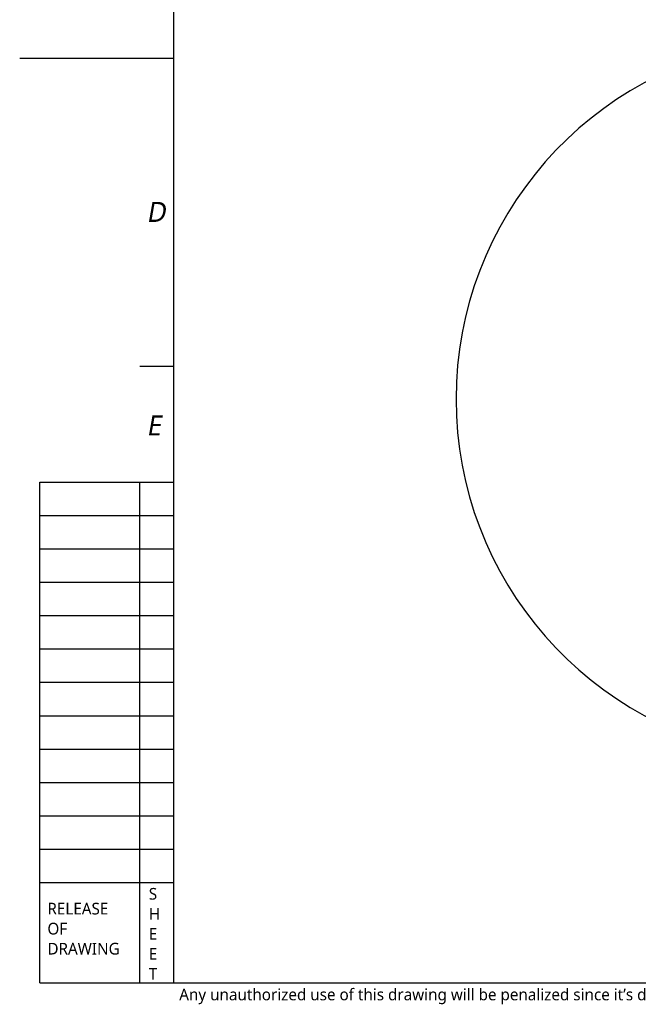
# Model space of a CAD drawing. Header units: millimetres. Extents: x 28 to 5852, y 59 to 4130.
# Tile 1 of 27: x 28 to 1324, y 95 to 2159. Entities that reach past the tile are written whole.
import ezdxf

# ---------------------------------------------------------------- set-up
doc = ezdxf.new("R2010")
doc.units = ezdxf.units.MM
doc.linetypes.add('HIDDEN', pattern=[0.2, 0.1, -0.1])
doc.layers.add('DEFAULT_2', color=2, linetype='HIDDEN')
doc.styles.add('TEXTSTYLE_2', font='malgun.ttf')
doc.styles.add('TEXTSTYLE_3', font='malgun.ttf')

msp = doc.modelspace()

# ---------------------------------------------------------------- linework, layer by layer
at = {"color": 7}
for p, q in [((350, 4018), (350, 140)), ((28, 2079), (350, 2079)), ((70, 140), (70, 1190)), ((70, 1190), (350, 1190)), ((280, 140), (280, 1190)), ((70, 350), (350, 350)), ((70, 140), (5740, 140))]:
    msp.add_line(p, q, dxfattribs=at)
at = {"color": 134}
for p, q in [((280, 1432.667), (350, 1432.667)), ((70, 1120), (350, 1120)), ((70, 1050), (350, 1050)), ((70, 980), (350, 980)), ((70, 910), (350, 910)), ((70, 840), (350, 840)), ((70, 770), (350, 770)), ((70, 700), (350, 700)), ((70, 630), (350, 630)), ((70, 560), (350, 560)), ((70, 490), (350, 490)), ((70, 420), (350, 420))]:
    msp.add_line(p, q, dxfattribs=at)
at = {"ltscale": 1000}
msp.add_arc((1697.5, 1363.874), 755, 97.611211, 262.388789, dxfattribs=at)

# ---------------------------------------------------------------- texts
at = {"color": 134, "attachment_point": 1, "line_spacing_factor": 0.9, "style": 'TEXTSTYLE_2'}
for s, insert, char_height, width in [('\\Q10.0;D', (293.522, 1777.287), 42, 62.76667), ('\\Q10.0;E', (293.522, 1329.587), 42, 45.26667), ('S', (298.575, 338.786), 24.5, 18.51111), ('RELEASE', (86.078, 307.705), 24.5, 130.84815), ('H', (298.575, 296.786), 24.5, 24.68148), ('OF', (86.078, 265.705), 24.5, 43.28333), ('E', (298.575, 254.786), 24.5, 17.6037), ('DRAWING', (86.078, 223.705), 24.5, 159.15926), ('E', (298.575, 212.786), 24.5, 17.6037), ('T', (298.575, 170.786), 24.5, 18.14815)]:
    msp.add_mtext(s, dxfattribs=dict(at, insert=insert, char_height=char_height, width=width))
at = {"layer": 'DEFAULT_2', "color": 2, "linetype": 'HIDDEN', "insert": (362.345, 127.704), "char_height": 24.5, "width": 3363.08433, "attachment_point": 1, "line_spacing_factor": 0.9, "style": 'TEXTSTYLE_3'}
msp.add_mtext('Any unauthorized use of this drawing will be penalized since it’s designed by Global ZEUS and its confidential information. (이 도면은 제우스에서 제작된 영업비밀 이므로 무단 사용 시 법적인 처벌을 받을 수 있습니다.)', dxfattribs=at)

doc.saveas('drawing.dxf')
